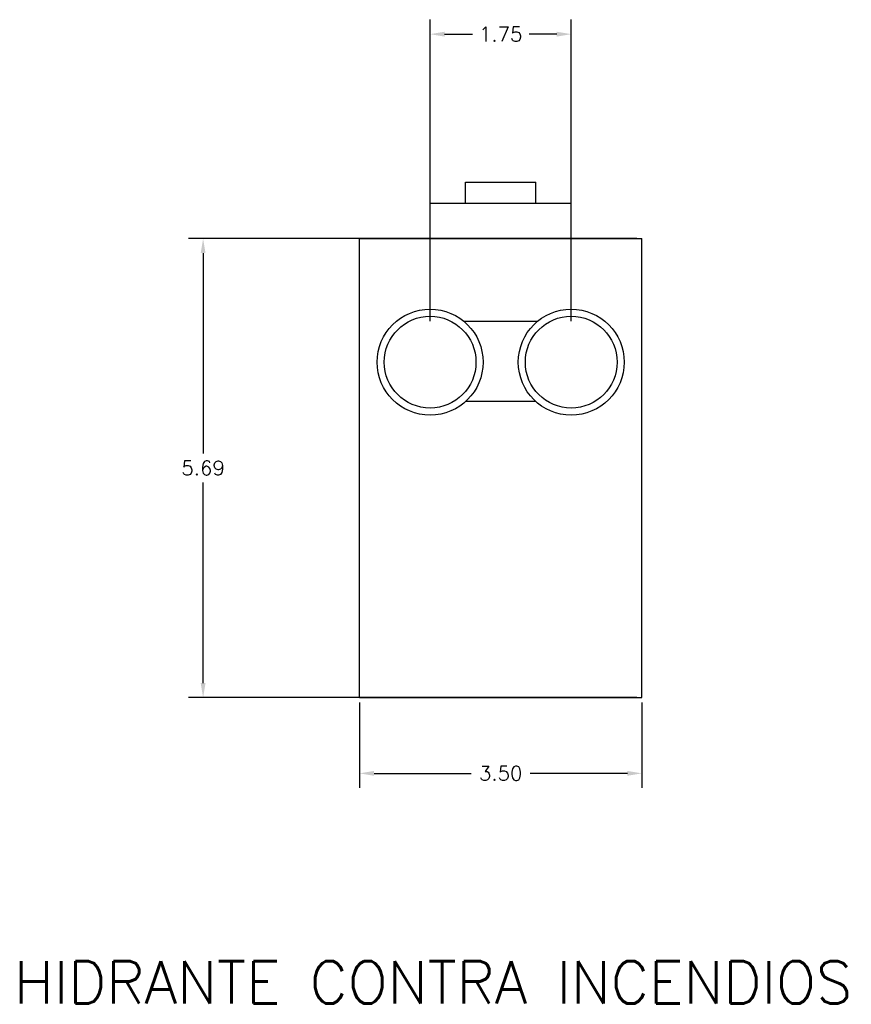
# Model space of a CAD drawing. Header units: millimetres. Extents: x 251.2 to 261.5, y 288.9 to 301.1.
import ezdxf
from ezdxf.enums import TextEntityAlignment as Align

# ---------------------------------------------------------------- set-up
doc = ezdxf.new("R2010")
doc.units = ezdxf.units.MM
doc.layers.add('4', color=4, linetype='Continuous')
doc.styles.add('ROMANS', font='romans')

msp = doc.modelspace()

# ---------------------------------------------------------------- linework, layer by layer
at = {"color": 4, "linetype": 'ByBlock'}
for p, q in [((256.283, 297.376), (256.283, 301.116)), ((258.034, 297.376), (258.034, 301.116)), ((256.463, 300.936), (256.807, 300.936)), ((257.854, 300.936), (257.51, 300.936)), ((258.847, 298.401), (253.287, 298.401)), ((253.467, 298.221), (253.467, 295.736)), ((253.467, 292.89), (253.467, 295.376)), ((258.847, 292.71), (253.287, 292.71)), ((255.408, 292.648), (255.408, 291.59)), ((258.91, 292.648), (258.91, 291.59)), ((255.588, 291.77), (256.794, 291.77)), ((258.73, 291.77), (257.523, 291.77))]:
    msp.add_line(p, q, dxfattribs=at)
for points in [[(256.463, 300.966), (256.463, 300.906), (256.283, 300.936)], [(257.854, 300.966), (257.854, 300.906), (258.034, 300.936)], [(253.437, 298.221), (253.497, 298.221), (253.467, 298.401)], [(253.437, 292.89), (253.497, 292.89), (253.467, 292.71)], [(255.588, 291.8), (255.588, 291.74), (255.408, 291.77)], [(258.73, 291.8), (258.73, 291.74), (258.91, 291.77)]]:
    msp.add_solid(points, dxfattribs=at)
at = {"layer": '4', "color": 4}
for p, q in [((256.721, 298.839), (256.721, 299.102)), ((256.721, 299.102), (257.596, 299.102)), ((257.596, 298.839), (257.596, 299.102)), ((256.283, 298.401), (256.283, 298.839)), ((256.283, 298.839), (258.034, 298.839)), ((258.034, 298.401), (258.034, 298.839)), ((255.408, 292.71), (255.408, 298.401)), ((255.408, 298.401), (258.91, 298.401)), ((258.91, 292.71), (258.91, 298.401)), ((256.698, 297.378), (257.619, 297.378)), ((257.594, 296.382), (256.723, 296.382)), ((255.408, 292.71), (258.91, 292.71))]:
    msp.add_line(p, q, dxfattribs=at)
for centre, radius in [((256.283, 296.869), 0.657), ((256.283, 296.869), 0.569), ((258.034, 296.869), 0.657), ((258.034, 296.869), 0.569)]:
    msp.add_circle(centre, radius, dxfattribs=at)
at = {"layer": 'DEFPOINTS', "color": 4, "linetype": 'ByBlock'}
for p in [(258.034, 300.936), (253.467, 298.401), (258.91, 298.401), (256.283, 297.313), (258.034, 297.313), (255.408, 292.71), (258.91, 292.71), (258.91, 292.71), (258.91, 291.77)]:
    msp.add_point(p, dxfattribs=at)

# ---------------------------------------------------------------- texts
at = {"color": 4, "linetype": 'ByBlock', "style": 'ROMANS'}
for s, p in [('1.75', (257.159, 300.936)), ('5.69', (253.467, 295.556)), ('3.50', (257.159, 291.77))]:
    msp.add_text(s, height=0.18, dxfattribs=at).set_placement(p, align=Align.MIDDLE_CENTER)
at = {"layer": '4', "color": 4, "style": 'ROMANS'}
msp.add_text('HIDRANTE CONTRA INCENDIOS', height=0.52529, dxfattribs=at).set_placement((251.119, 288.916))

doc.saveas('drawing.dxf')
